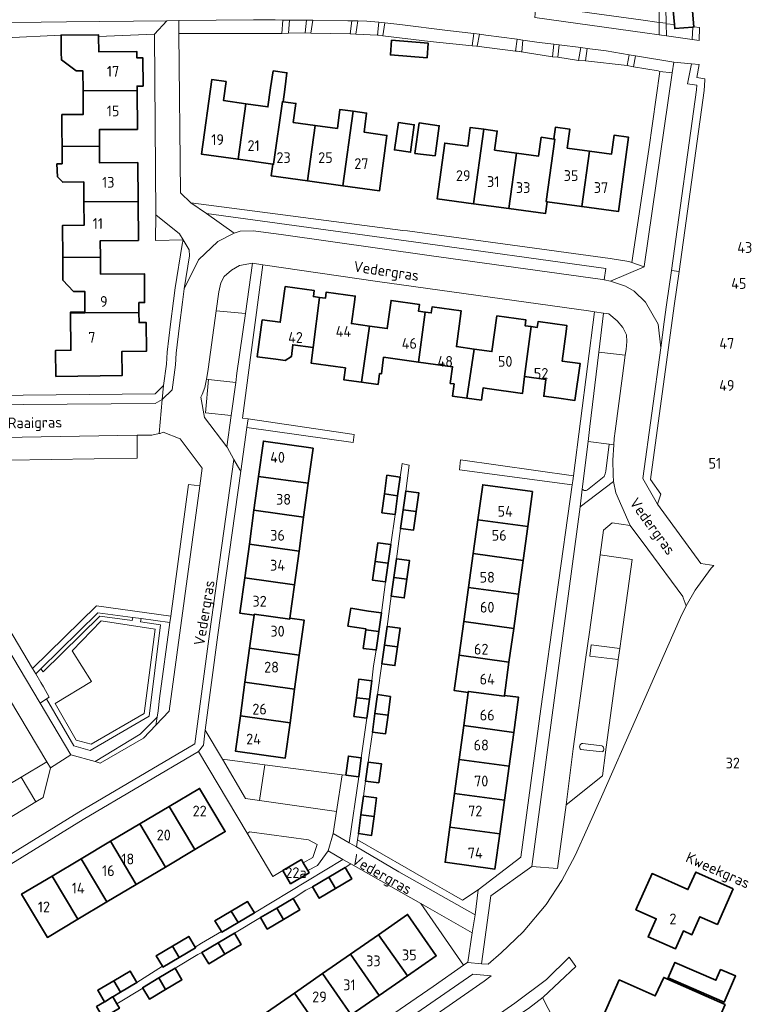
# Model space of a CAD drawing. Header units: metres. Extents: x 248349 to 248832, y 480496 to 481249.
# Tile 7 of 16: x 248709 to 248831, y 480640 to 480804. Entities that reach past the tile are written whole.
import ezdxf
from ezdxf.enums import TextEntityAlignment as Align

# ---------------------------------------------------------------- set-up
doc = ezdxf.new("R2010")
doc.units = ezdxf.units.M
for name, color, linetype, lineweight in [('B-XX-GR-GROENVOORZIENING-GV', 80, 'Continuous', 18), ('B-XX-IE-TERREINAFSCHEIDING_KUNSTMATIG_HEKWERK-G', 20, 'IE-TERREINAFSCHEIDING-KUNSTMATIG', 18), ('B-XX-OG-BEBOUWING-GV', 7, 'Continuous', 35), ('B-XX-OG-BEBOUWING-T18', 10, 'Continuous', 18), ('B-XX-OG-TERREIN_ERF-GV', 7, 'Continuous', 18), ('B-XX-OG-TOPOGRAFIE-T18', 10, 'Continuous', 18), ('B-XX-VH-ONVERHARD-GV', 252, 'Continuous', 18), ('B-XX-VH-VERHARDING_OPEN-GV', 252, 'Continuous', 18)]:
    doc.layers.add(name, color=color, linetype=linetype, lineweight=lineweight)
doc.styles.add('NLCS-ISO-M-T18', font='NLCS-ISO.ttf', dxfattribs={"height": 1.8})
doc.linetypes.add('IE-TERREINAFSCHEIDING-KUNSTMATIG', pattern='A,4,[82,NLCS.SHX,S=0.75,R=90,X=0,Y=0],4,-2', length=10)

msp = doc.modelspace()

# ---------------------------------------------------------------- linework, layer by layer
at = {"layer": 'B-XX-GR-GROENVOORZIENING-GV'}
for points in [[(248815.733, 480801.489), (248815.726, 480803.557), (248812.633, 480803.977), (248795.115, 480806.353), (248794.936, 480804.38), (248813.291, 480801.828)], [(248699.556, 480801.033), (248706.567, 480801), (248706.589, 480801), (248715.87, 480801.438), (248722.111, 480801.497), (248722.114, 480801.196), (248731.478, 480801.567), (248733.511, 480803.833), (248716.778, 480803.633), (248699.835, 480803.437)], [(248735.533, 480801.7), (248750.456, 480801.722), (248752.706, 480801.715), (248752.907, 480803.949), (248751.611, 480803.967), (248750.823, 480803.974), (248747.978, 480804), (248735.5, 480803.856)], [(248753.975, 480803.933), (248753.82, 480801.739), (248756.622, 480801.8), (248756.834, 480803.907), (248754.778, 480803.922)], [(248757.556, 480801.756), (248764.233, 480801.656), (248764.122, 480801.667), (248764.389, 480803.822), (248763.722, 480803.833), (248757.878, 480803.9)], [(248765.39, 480803.804), (248765.078, 480801.567), (248768.678, 480801.433), (248768.934, 480803.574), (248766.9, 480803.778)], [(248769.889, 480803.478), (248769.567, 480801.322), (248777.467, 480800.389), (248784.467, 480799.667), (248784.778, 480801.678), (248780.389, 480802.189), (248772.4, 480803.211)], [(248821.242, 480800.718), (248821.348, 480802.774), (248818.317, 480802.509), (248818.258, 480803.187), (248816.869, 480803.338), (248816.911, 480801.322)], [(248785.721, 480801.564), (248785.333, 480799.6), (248785.222, 480799.611), (248791.733, 480798.778), (248791.99, 480800.732), (248786.8, 480801.433)], [(248797.889, 480797.822), (248798.133, 480799.911), (248795.667, 480800.222), (248792.967, 480800.6), (248792.756, 480798.656), (248791.989, 480798.756)], [(248802.267, 480797.222), (248802.634, 480799.341), (248799.033, 480799.8), (248798.767, 480797.778)], [(248810.378, 480796.356), (248810.711, 480798.167), (248806.878, 480798.8), (248803.712, 480799.204), (248803.389, 480797.122)], [(248815.818, 480795.387), (248817.898, 480795.129), (248818.156, 480796.911), (248811.767, 480797.989), (248811.4, 480796.167), (248815.522, 480795.456)], [(248813.2, 480762.767), (248813.222, 480762.833), (248817.898, 480795.129), (248815.818, 480795.387), (248813.972, 480782.342), (248811.148, 480763.486)], [(248745.014, 480743.5), (248740.489, 480743.972), (248739.959, 480738.451), (248744.239, 480737.966)], [(248695.356, 480718.522), (248696.343, 480716.866), (248697.956, 480717.878), (248711.111, 480695.788), (248721.75, 480706.233), (248734.164, 480704.513), (248737.122, 480726.467), (248739.015, 480726.259), (248739.411, 480729.178), (248735.722, 480734.078), (248732.922, 480735.2), (248732.4, 480735), (248732.224, 480734.963), (248731.033, 480734.711), (248728.59, 480734.672), (248728.572, 480730.878), (248699.798, 480730.416), (248699.711, 480734.211), (248695.278, 480731.433), (248692.822, 480726.811), (248693.978, 480720.822)], [(248728.59, 480734.672), (248699.711, 480734.211), (248699.798, 480730.416), (248728.572, 480730.878)], [(248809.146, 480699.132), (248808.885, 480697.265), (248808.799, 480696.65), (248808.378, 480693.638), (248806.722, 480681.8), (248806.722, 480681.789), (248806.222, 480677.856), (248800.156, 480673.022), (248798.711, 480662.422), (248794.478, 480662.722), (248787.633, 480657.833), (248786.056, 480646.533), (248787.178, 480646.433), (248789.356, 480648.333), (248792.989, 480651.856), (248796.822, 480656.422), (248799.433, 480660.389), (248801.678, 480664.6), (248803.767, 480669.167), (248806.278, 480674.867), (248811.722, 480687.122), (248817.167, 480699.522), (248819.267, 480704.3), (248820.233, 480706.233), (248819.733, 480707.578), (248819.678, 480707.767), (248813.828, 480715.68), (248810.889, 480719.656), (248807.889, 480720.056), (248806.411, 480718.856), (248805.833, 480714.711), (248811.222, 480713.978), (248809.422, 480701.103)], [(248732.311, 480690.756), (248734.023, 480703.466), (248729.236, 480704.11), (248729.14, 480703.549), (248732.478, 480703.079), (248730.593, 480687.821), (248720.712, 480682.122), (248718.001, 480682.903), (248713.44, 480690.709), (248712.356, 480689.989), (248717.5, 480681.367), (248721.559, 480680.244), (248729.083, 480684.833), (248731.899, 480687.665), (248732.056, 480688.722)], [(248727.831, 480704.299), (248722.012, 480705.081), (248712.489, 480695.714), (248712.862, 480695.242), (248722.361, 480704.505), (248727.725, 480703.806)], [(248808.885, 480697.265), (248809.146, 480699.132), (248804.377, 480699.734), (248804.157, 480697.812)], [(248763.397, 480678.003), (248762.8, 480678.033), (248761.862, 480671.934), (248761.3, 480668.278), (248763.967, 480666.711), (248765.547, 480677.713)], [(248756.301, 480663.346), (248757.9, 480664.267), (248758.589, 480666.4), (248757.178, 480667.2), (248747.333, 480668.511), (248747.033, 480668.333), (248746.956, 480668.289), (248751.191, 480661.087), (248752.865, 480662.072), (248755.975, 480663.902)], [(248765.338, 480667.171), (248765.156, 480666.011), (248772.233, 480661.867), (248785.011, 480654.7), (248785.5, 480658.878), (248782.877, 480657.13), (248782.87, 480657.134), (248781.016, 480658.195), (248776.371, 480660.855), (248773.464, 480662.519)], [(248783.04, 480646.289), (248783.767, 480646.8), (248784.5, 480651.667), (248775.897, 480656.557)]]:
    msp.add_lwpolyline(points, close=True, dxfattribs=at)
for points in [[(248803.767, 480725.571), (248806.542, 480727.814), (248806.713, 480728.249), (248806.809, 480728.709), (248807.346, 480733.173), (248803.833, 480733.628), (248802.874, 480725.716)], [(248806.145, 480682.9), (248802.974, 480683.282)], [(248802.632, 480682.248), (248806.203, 480681.847)]]:
    msp.add_lwpolyline(points, dxfattribs=at)
for points in [[(248802.874, 480725.716, 0.4341154), (248803.767, 480725.571)], [(248802.974, 480683.282, 0.6614407), (248802.632, 480682.248)], [(248806.203, 480681.847, 0.5415034), (248806.145, 480682.9)]]:
    msp.add_lwpolyline(points, format="xyb", dxfattribs=at)
at = {"layer": 'B-XX-IE-TERREINAFSCHEIDING_KUNSTMATIG_HEKWERK-G'}
for points in [[(248769.567, 480801.322), (248777.467, 480800.389)], [(248777.467, 480800.389), (248784.467, 480799.667)], [(248811.148, 480763.486), (248813.972, 480782.342), (248815.818, 480795.387)], [(248815.818, 480795.387), (248815.522, 480795.456)]]:
    msp.add_lwpolyline(points, dxfattribs=at)
at = {"layer": 'B-XX-OG-BEBOUWING-GV'}
for points in [[(248821.498, 480802.787), (248820.968, 480808.838), (248817.788, 480808.559), (248818.258, 480803.187), (248818.317, 480802.509), (248821.348, 480802.774)], [(248719.54, 480792.157), (248728.571, 480792.206), (248728.564, 480792.917), (248729.564, 480792.927), (248729.521, 480797.626), (248728.521, 480797.617), (248728.511, 480798.677), (248722.141, 480798.657), (248722.114, 480801.196), (248722.111, 480801.497), (248715.87, 480801.438), (248715.9, 480798.537), (248715.913, 480797.29), (248718.38, 480795.467), (248719.522, 480795.449)], [(248776.97, 480797.628), (248777.172, 480800.072), (248771.052, 480800.576), (248770.85, 480798.132)], [(248753.203, 480792.334), (248753.569, 480795.162), (248751.279, 480795.468), (248750.833, 480792.655), (248750.393, 480789.464), (248746.682, 480789.995), (248745.412, 480780.712), (248751.202, 480779.912), (248751.342, 480779.893), (248752.813, 480790.344), (248752.953, 480790.324)], [(248746.682, 480789.995), (248742.982, 480790.505), (248743.422, 480793.685), (248741.022, 480794.005), (248739.311, 480781.554), (248745.412, 480780.712)], [(248728.571, 480792.206), (248719.54, 480792.157), (248719.57, 480788.192), (248715.993, 480788.168), (248715.999, 480785.746), (248716.019, 480782.876), (248722.27, 480782.886), (248722.26, 480785.666), (248728.62, 480785.715)], [(248758.303, 480786.364), (248754.633, 480786.874), (248755.063, 480790.044), (248752.953, 480790.324), (248752.813, 480790.344), (248751.342, 480779.893), (248751.202, 480779.912), (248750.942, 480777.953), (248757.022, 480777.111)], [(248762.923, 480776.292), (248764.644, 480788.733), (248762.414, 480789.034), (248761.983, 480785.863), (248758.303, 480786.364), (248757.022, 480777.111)], [(248762.923, 480776.292), (248769.003, 480775.452), (248770.264, 480784.713), (248766.454, 480785.253), (248766.874, 480788.423), (248764.644, 480788.733)], [(248772.2, 480786.833), (248771.522, 480782.289), (248774.222, 480781.889), (248774.822, 480786.478)], [(248775.622, 480786.822), (248774.922, 480781.7), (248778.3, 480781.3), (248778.989, 480786.322)], [(248786.426, 480785.732), (248784.185, 480786.032), (248783.755, 480782.892), (248779.925, 480783.412), (248778.654, 480774.121), (248784.735, 480773.29)], [(248791.896, 480781.751), (248788.236, 480782.261), (248788.676, 480785.422), (248786.426, 480785.732), (248784.735, 480773.29), (248790.626, 480772.484)], [(248802.795, 480772.836), (248804.057, 480782.09), (248800.357, 480782.591), (248800.787, 480785.761), (248798.407, 480786.091), (248798.127, 480784.111), (248798.126, 480784.101), (248798.267, 480784.081), (248796.866, 480773.65), (248796.996, 480773.63)], [(248804.057, 480782.09), (248802.795, 480772.836), (248808.897, 480771.999), (248810.578, 480784.41), (248808.198, 480784.76), (248807.767, 480781.58)], [(248719.689, 480773.625), (248728.71, 480773.674), (248728.66, 480780.155), (248722.299, 480780.105), (248722.27, 480782.886), (248716.019, 480782.876), (248716.039, 480779.986), (248715.178, 480779.955), (248715.272, 480777.805), (248716.154, 480776.886), (248719.663, 480776.931)], [(248796.866, 480773.65), (248798.267, 480784.081), (248798.126, 480784.101), (248796.016, 480784.401), (248795.576, 480781.241), (248791.896, 480781.751), (248790.626, 480772.484), (248796.726, 480771.65), (248796.996, 480773.63)], [(248716.158, 480764.324), (248722.418, 480764.374), (248722.399, 480767.134), (248728.769, 480767.184), (248728.71, 480773.674), (248719.689, 480773.625), (248719.718, 480769.724), (248716.118, 480769.695)], [(248722.418, 480764.374), (248716.158, 480764.324), (248716.178, 480761.444), (248716.184, 480760.54), (248717.952, 480758.684), (248719.81, 480758.684), (248719.837, 480755.243), (248717.445, 480755.217), (248717.447, 480755.057), (248719.838, 480755.093), (248728.858, 480755.133), (248728.845, 480756.813), (248729.799, 480756.82), (248729.763, 480761.63), (248722.448, 480761.574)], [(248751.7, 480747.36), (248753.277, 480747.178), (248754.318, 480747.822), (248754.537, 480749.785), (248757.931, 480749.32), (248758.981, 480757.671), (248757.994, 480757.807), (248758.132, 480758.81), (248753.277, 480759.476), (248752.46, 480753.521), (248749.44, 480753.931), (248748.59, 480747.791)], [(248758.981, 480757.671), (248757.931, 480749.32), (248757.605, 480746.712), (248761.674, 480746.136), (248763.324, 480745.917), (248763.06, 480743.933), (248766.029, 480743.539), (248767.338, 480752.892), (248764.344, 480753.305), (248764.842, 480756.87), (248764.977, 480757.9), (248760.133, 480758.567), (248759.99, 480757.533)], [(248769.03, 480744.961), (248769.332, 480744.919), (248769.712, 480747.689), (248775.552, 480746.889), (248776.663, 480755.24), (248775.524, 480755.397), (248775.679, 480756.517), (248770.956, 480757.169), (248770.313, 480752.483), (248767.338, 480752.892), (248766.029, 480743.539), (248768.793, 480743.172)], [(248728.858, 480755.133), (248719.838, 480755.093), (248717.447, 480755.057), (248717.514, 480748.857), (248714.945, 480748.829), (248714.992, 480744.51), (248726.041, 480744.63), (248725.997, 480748.65), (248730.107, 480748.695), (248730.054, 480753.505), (248728.873, 480753.492)], [(248776.663, 480755.24), (248775.552, 480746.889), (248781.213, 480746.098), (248780.822, 480743.328), (248781.463, 480743.238), (248781.182, 480741.218), (248783.613, 480740.888), (248784.813, 480749.058), (248781.853, 480749.469), (248782.669, 480755.435), (248777.808, 480756.105), (248777.669, 480755.102)], [(248783.613, 480740.888), (248786.033, 480740.558), (248786.303, 480742.588), (248786.973, 480742.498), (248792.893, 480741.628), (248793.234, 480744.487), (248794.334, 480752.808), (248793.32, 480752.948), (248793.456, 480753.926), (248788.61, 480754.592), (248787.793, 480748.648), (248784.813, 480749.058)], [(248794.334, 480752.808), (248793.234, 480744.487), (248796.813, 480743.996), (248796.44, 480741.186), (248798.544, 480740.907), (248801.634, 480740.497), (248802.535, 480746.627), (248799.514, 480747.047), (248800.163, 480752.018), (248800.296, 480752.985), (248795.484, 480753.647), (248795.348, 480752.67)], [(248748.844, 480727.83), (248757.139, 480726.668), (248757.93, 480732.519), (248749.649, 480733.709)], [(248748.068, 480722.188), (248756.359, 480721.008), (248757.139, 480726.668), (248748.844, 480727.83)], [(248769.846, 480724.898), (248772.04, 480724.597), (248772.471, 480727.717), (248770.271, 480728.017)], [(248775.131, 480721.977), (248775.561, 480725.097), (248773.401, 480725.377), (248772.97, 480722.257)], [(248785.446, 480720.564), (248793.782, 480719.485), (248794.563, 480725.276), (248786.262, 480726.416)], [(248772.04, 480724.597), (248769.846, 480724.898), (248769.42, 480721.767), (248771.61, 480721.487)], [(248756.359, 480721.008), (248748.068, 480722.188), (248747.293, 480716.507), (248755.588, 480715.357)], [(248775.131, 480721.977), (248772.97, 480722.257), (248772.54, 480719.146), (248774.71, 480718.856)], [(248792.992, 480713.775), (248793.782, 480719.485), (248785.446, 480720.564), (248784.661, 480714.934)], [(248754.818, 480709.707), (248755.588, 480715.357), (248747.293, 480716.507), (248746.522, 480710.876)], [(248770.48, 480713.326), (248770.91, 480716.446), (248768.72, 480716.716), (248768.295, 480713.605)], [(248771.404, 480710.967), (248773.58, 480710.666), (248774.01, 480713.796), (248771.84, 480714.096)], [(248792.211, 480708.174), (248792.992, 480713.775), (248784.661, 480714.934), (248783.87, 480709.264)], [(248770.48, 480713.326), (248768.295, 480713.605), (248767.869, 480710.486), (248770.049, 480710.206)], [(248754.037, 480704.016), (248754.058, 480704.166), (248754.818, 480709.707), (248746.522, 480710.876), (248745.717, 480704.997), (248748.087, 480704.668), (248748.107, 480704.817)], [(248773.58, 480710.666), (248771.404, 480710.967), (248770.969, 480707.845), (248773.149, 480707.555)], [(248783.084, 480703.623), (248791.421, 480702.474), (248792.211, 480708.174), (248783.87, 480709.264)], [(248769.339, 480705.085), (248767.159, 480705.366), (248764.214, 480705.82), (248763.759, 480702.841), (248766.747, 480702.385), (248766.728, 480702.245), (248768.909, 480701.975)], [(248748.087, 480704.668), (248747.333, 480699.157), (248755.637, 480697.986), (248756.438, 480703.846), (248754.058, 480704.166), (248754.037, 480704.016), (248748.107, 480704.817)], [(248769.843, 480699.674), (248772.019, 480699.385), (248772.449, 480702.505), (248770.279, 480702.795)], [(248791.421, 480702.474), (248783.084, 480703.623), (248782.296, 480697.973), (248790.64, 480696.833)], [(248768.909, 480701.975), (248766.728, 480702.245), (248766.298, 480699.125), (248768.332, 480698.873), (248768.479, 480698.855)], [(248754.857, 480692.345), (248755.637, 480697.986), (248747.333, 480699.157), (248746.556, 480693.486)], [(248772.019, 480699.385), (248769.843, 480699.674), (248769.408, 480696.565), (248771.589, 480696.264)], [(248790.64, 480696.833), (248782.296, 480697.973), (248781.479, 480692.113), (248783.838, 480691.783), (248783.86, 480691.943), (248789.86, 480691.143), (248789.881, 480691.294)], [(248745.791, 480687.874), (248754.086, 480686.685), (248754.857, 480692.345), (248746.556, 480693.486)], [(248765.172, 480690.903), (248767.338, 480690.634), (248767.768, 480693.744), (248765.598, 480694.015)], [(248767.338, 480690.634), (248765.172, 480690.903), (248764.747, 480687.794), (248766.908, 480687.514)], [(248770.878, 480691.114), (248768.698, 480691.414), (248768.268, 480688.294), (248770.448, 480687.994), (248770.457, 480688.06)], [(248791.44, 480685.072), (248792.23, 480690.973), (248789.89, 480691.293), (248789.881, 480691.294), (248789.86, 480691.143), (248783.86, 480691.943), (248783.838, 480691.783), (248783.086, 480686.263)], [(248754.086, 480686.685), (248745.791, 480687.874), (248744.985, 480681.975), (248753.286, 480680.844)], [(248770.448, 480687.994), (248768.268, 480688.294), (248767.838, 480685.174), (248770.018, 480684.873)], [(248782.317, 480680.622), (248790.659, 480679.462), (248791.44, 480685.072), (248783.086, 480686.263)], [(248763.397, 480678.003), (248765.547, 480677.713), (248765.987, 480680.883), (248763.837, 480681.173)], [(248766.697, 480676.983), (248768.897, 480676.713), (248769.337, 480679.873), (248767.137, 480680.163)], [(248790.659, 480679.462), (248782.317, 480680.622), (248781.542, 480674.941), (248789.879, 480673.811)], [(248733.896, 480672.751), (248738.214, 480665.574), (248743.274, 480668.574), (248738.984, 480675.775)], [(248765.93, 480671.35), (248768.117, 480671.062), (248768.547, 480674.193), (248766.357, 480674.473)], [(248789.098, 480668.171), (248789.879, 480673.811), (248781.542, 480674.941), (248780.775, 480669.311)], [(248733.303, 480662.654), (248738.214, 480665.574), (248733.896, 480672.751), (248729.016, 480669.85)], [(248768.117, 480671.062), (248765.93, 480671.35), (248765.506, 480668.242), (248767.686, 480667.942)], [(248724.131, 480666.947), (248728.412, 480659.744), (248733.303, 480662.654), (248729.016, 480669.85)], [(248780.775, 480669.311), (248779.977, 480663.461), (248788.288, 480662.32), (248789.098, 480668.171)], [(248723.512, 480656.834), (248728.412, 480659.744), (248724.131, 480666.947), (248719.212, 480664.025)], [(248714.351, 480661.135), (248718.641, 480653.934), (248723.512, 480656.834), (248719.212, 480664.025)], [(248757.034, 480662.095), (248756.301, 480663.346), (248755.975, 480663.902), (248752.865, 480662.072), (248754.165, 480659.872), (248757.265, 480661.702)], [(248760.545, 480660.962), (248761.675, 480659.062), (248764.386, 480660.672), (248763.266, 480662.572)], [(248828.072, 480659.037), (248821.831, 480661.818), (248820.511, 480658.888), (248814.53, 480661.568), (248811.83, 480655.538), (248815.21, 480654.028), (248813.87, 480651.007), (248818.43, 480648.997), (248819.76, 480652.007), (248821.17, 480651.357), (248822.511, 480654.377), (248825.441, 480653.087)], [(248718.641, 480653.934), (248714.351, 480661.135), (248709.27, 480658.115), (248713.57, 480650.924)], [(248757.835, 480659.352), (248758.965, 480657.452), (248761.675, 480659.062), (248760.545, 480660.962)], [(248748.154, 480655.032), (248746.974, 480656.902), (248744.249, 480655.29), (248745.403, 480653.402)], [(248751.874, 480655.822), (248753.004, 480653.922), (248755.715, 480655.532), (248754.595, 480657.432)], [(248744.249, 480655.29), (248741.533, 480653.682), (248742.634, 480651.898), (248742.693, 480651.802), (248745.403, 480653.402)], [(248753.004, 480653.922), (248751.874, 480655.822), (248749.164, 480654.212), (248750.294, 480652.312)], [(248773.686, 480644.509), (248778.506, 480647.859), (248773.716, 480654.74), (248768.865, 480651.372)], [(248742.092, 480650.024), (248743.203, 480648.112), (248743.366, 480648.208), (248745.923, 480649.722), (248744.803, 480651.632)], [(248734.452, 480649.482), (248735.602, 480647.582), (248738.323, 480649.202), (248738.261, 480649.303), (248737.173, 480651.092)], [(248743.203, 480648.112), (248742.092, 480650.024), (248739.373, 480648.412), (248740.503, 480646.512)], [(248768.865, 480651.372), (248764.195, 480648.129), (248768.955, 480641.219), (248773.686, 480644.509)], [(248735.602, 480647.582), (248734.452, 480649.482), (248731.742, 480647.872), (248732.799, 480646.094), (248732.872, 480645.972)], [(248768.955, 480641.219), (248764.195, 480648.129), (248759.514, 480644.88), (248764.294, 480637.979)], [(248825.972, 480645.572), (248825.185, 480643.766), (248818.326, 480646.755), (248817.197, 480644.165), (248826.539, 480640.094), (248828.455, 480644.49)], [(248725.811, 480641.772), (248728.531, 480643.392), (248727.391, 480645.302), (248724.68, 480643.694)], [(248732.188, 480644.148), (248733.322, 480642.252), (248736.042, 480643.862), (248734.902, 480645.762)], [(248764.294, 480637.979), (248759.514, 480644.88), (248754.812, 480641.614), (248759.594, 480634.709)], [(248724.68, 480643.694), (248721.981, 480642.092), (248723.123, 480640.194), (248723.151, 480640.152), (248724.451, 480641.032), (248724.481, 480640.982), (248725.811, 480641.772)], [(248733.322, 480642.252), (248732.188, 480644.148), (248729.471, 480642.532), (248729.504, 480642.477), (248730.611, 480640.642)], [(248825.03, 480635.935), (248826.724, 480639.713), (248823.54, 480641.116), (248816.46, 480644.257), (248815.049, 480641.156), (248809.039, 480643.817), (248806.378, 480637.797), (248809.758, 480636.296), (248808.421, 480633.269), (248812.968, 480631.246), (248814.319, 480634.276), (248815.699, 480633.676), (248817.019, 480636.676), (248820.839, 480634.986), (248821.871, 480637.327)], [(248750.16, 480638.384), (248754.913, 480631.459), (248759.594, 480634.709), (248754.812, 480641.614)], [(248721.76, 480639.382), (248722.88, 480637.492), (248725.601, 480639.092), (248725.165, 480639.828), (248724.481, 480640.982), (248724.451, 480641.032), (248723.151, 480640.152), (248723.123, 480640.194)]]:
    msp.add_lwpolyline(points, close=True, dxfattribs=at)
at = {"layer": 'B-XX-OG-TERREIN_ERF-GV'}
for points in [[(248795.115, 480806.353), (248812.633, 480803.977), (248815.726, 480803.557), (248815.622, 480835.333)], [(248698.611, 480741.3), (248709.511, 480741.389), (248731.556, 480741.578), (248732.978, 480742.956), (248733.489, 480746.567), (248733.589, 480748.522), (248734.122, 480753.2), (248734.656, 480757.1), (248734.911, 480759.3), (248736.099, 480766.496), (248736.234, 480767.309), (248731.636, 480767.187), (248731.689, 480771.467), (248731.478, 480801.567), (248722.114, 480801.196), (248722.141, 480798.657), (248728.511, 480798.677), (248728.521, 480797.617), (248729.521, 480797.626), (248729.564, 480792.927), (248728.564, 480792.917), (248728.571, 480792.206), (248728.62, 480785.715), (248722.26, 480785.666), (248722.27, 480782.886), (248722.299, 480780.105), (248728.66, 480780.155), (248728.71, 480773.674), (248728.769, 480767.184), (248722.399, 480767.134), (248722.418, 480764.374), (248722.448, 480761.574), (248729.763, 480761.63), (248729.799, 480756.82), (248728.845, 480756.813), (248728.858, 480755.133), (248728.873, 480753.492), (248730.054, 480753.505), (248730.107, 480748.695), (248725.997, 480748.65), (248726.041, 480744.63), (248714.992, 480744.51), (248714.945, 480748.829), (248717.514, 480748.857), (248717.447, 480755.057), (248717.445, 480755.217), (248719.837, 480755.243), (248719.81, 480758.684), (248717.952, 480758.684), (248716.184, 480760.54), (248716.178, 480761.444), (248716.158, 480764.324), (248716.118, 480769.695), (248719.718, 480769.724), (248719.689, 480773.625), (248719.663, 480776.931), (248716.154, 480776.886), (248715.272, 480777.805), (248715.178, 480779.955), (248716.039, 480779.986), (248716.019, 480782.876), (248715.999, 480785.746), (248715.993, 480788.168), (248719.57, 480788.192), (248719.54, 480792.157), (248719.522, 480795.449), (248718.38, 480795.467), (248715.913, 480797.29), (248715.9, 480798.537), (248715.87, 480801.438), (248706.589, 480801)], [(248697.991, 480671.054), (248709.192, 480677.651), (248713.5, 480680.189), (248702.533, 480698.522)], [(248721.76, 480639.382), (248723.123, 480640.194), (248721.981, 480642.092), (248724.68, 480643.694), (248727.391, 480645.302), (248728.531, 480643.392), (248732.799, 480646.094), (248731.742, 480647.872), (248734.452, 480649.482), (248737.173, 480651.092), (248738.261, 480649.303), (248739.333, 480649.933), (248742.634, 480651.898), (248741.533, 480653.682), (248744.249, 480655.29), (248746.974, 480656.902), (248748.154, 480655.032), (248762.909, 480663.939), (248760.456, 480665.333), (248758.689, 480662.911), (248757.034, 480662.095), (248757.265, 480661.702), (248754.165, 480659.872), (248752.865, 480662.072), (248751.191, 480661.087), (248746.956, 480668.289), (248738.8, 480681.956), (248719.578, 480670.6), (248705.522, 480661.989)], [(248762.322, 480631.978), (248777.978, 480642.733), (248783.04, 480646.289), (248775.897, 480656.557), (248764.225, 480663.191), (248763.266, 480662.572), (248764.386, 480660.672), (248761.675, 480659.062), (248758.965, 480657.452), (248757.835, 480659.352), (248756.7, 480658.778), (248754.595, 480657.432), (248755.715, 480655.532), (248753.004, 480653.922), (248750.294, 480652.312), (248749.164, 480654.212), (248744.803, 480651.632), (248745.923, 480649.722), (248743.366, 480648.208), (248743.203, 480648.112), (248740.503, 480646.512), (248739.373, 480648.412), (248738.7, 480648.067), (248734.902, 480645.762), (248736.042, 480643.862), (248733.322, 480642.252), (248730.611, 480640.642), (248729.504, 480642.477), (248725.165, 480639.828), (248725.601, 480639.092)]]:
    msp.add_lwpolyline(points, dxfattribs=at)
for points in [[(248764.233, 480801.656), (248757.556, 480801.756), (248756.678, 480801.8), (248756.622, 480801.8), (248753.82, 480801.739), (248752.706, 480801.715), (248750.456, 480801.722), (248735.533, 480801.7), (248735.789, 480775.1), (248737.533, 480773.456), (248772.911, 480768.867), (248773.711, 480768.767), (248807.511, 480764.156), (248810.633, 480763.667), (248811.148, 480763.486), (248813.972, 480782.342), (248815.818, 480795.387), (248815.522, 480795.456), (248811.4, 480796.167), (248810.378, 480796.356), (248803.389, 480797.122), (248802.267, 480797.222), (248798.767, 480797.778), (248797.889, 480797.822), (248791.989, 480798.756), (248791.733, 480798.778), (248785.222, 480799.611), (248784.467, 480799.667), (248777.467, 480800.389), (248769.567, 480801.322), (248768.867, 480801.411), (248768.678, 480801.433), (248765.078, 480801.567)], [(248776.97, 480797.628), (248770.85, 480798.132), (248771.052, 480800.576), (248777.172, 480800.072)], [(248750.833, 480792.655), (248751.279, 480795.468), (248753.569, 480795.162), (248753.203, 480792.334), (248752.953, 480790.324), (248755.063, 480790.044), (248754.633, 480786.874), (248758.303, 480786.364), (248761.983, 480785.863), (248762.414, 480789.034), (248764.644, 480788.733), (248766.874, 480788.423), (248766.454, 480785.253), (248770.264, 480784.713), (248769.003, 480775.452), (248762.923, 480776.292), (248757.022, 480777.111), (248750.942, 480777.953), (248751.202, 480779.912), (248745.412, 480780.712), (248739.311, 480781.554), (248741.022, 480794.005), (248743.422, 480793.685), (248742.982, 480790.505), (248746.682, 480789.995), (248750.393, 480789.464)], [(248772.2, 480786.833), (248774.822, 480786.478), (248774.222, 480781.889), (248771.522, 480782.289)], [(248775.622, 480786.822), (248778.989, 480786.322), (248778.3, 480781.3), (248774.922, 480781.7)], [(248804.057, 480782.09), (248807.767, 480781.58), (248808.198, 480784.76), (248810.578, 480784.41), (248808.897, 480771.999), (248802.795, 480772.836), (248796.996, 480773.63), (248796.726, 480771.65), (248790.626, 480772.484), (248784.735, 480773.29), (248778.654, 480774.121), (248779.925, 480783.412), (248783.755, 480782.892), (248784.185, 480786.032), (248786.426, 480785.732), (248788.676, 480785.422), (248788.236, 480782.261), (248791.896, 480781.751), (248795.576, 480781.241), (248796.016, 480784.401), (248798.126, 480784.101), (248798.127, 480784.111), (248798.407, 480786.091), (248800.787, 480785.761), (248800.357, 480782.591)], [(248767.159, 480705.366), (248769.339, 480705.085), (248770.049, 480710.206), (248767.869, 480710.486), (248768.295, 480713.605), (248768.72, 480716.716), (248770.91, 480716.446), (248771.61, 480721.487), (248769.42, 480721.767), (248769.846, 480724.898), (248770.271, 480728.017), (248772.471, 480727.717), (248772.8, 480729.978), (248773.211, 480729.878), (248774, 480729.7), (248774, 480729.689), (248773.401, 480725.377), (248775.561, 480725.097), (248775.131, 480721.977), (248774.71, 480718.856), (248772.54, 480719.146), (248771.84, 480714.096), (248774.01, 480713.796), (248773.58, 480710.666), (248773.149, 480707.555), (248770.969, 480707.845), (248770.279, 480702.795), (248772.449, 480702.505), (248772.019, 480699.385), (248771.589, 480696.264), (248769.408, 480696.565), (248768.698, 480691.414), (248770.878, 480691.114), (248770.457, 480688.06), (248770.448, 480687.994), (248770.018, 480684.873), (248767.838, 480685.174), (248767.137, 480680.163), (248769.337, 480679.873), (248768.897, 480676.713), (248766.697, 480676.983), (248766.357, 480674.473), (248768.547, 480674.193), (248768.117, 480671.062), (248767.686, 480667.942), (248765.506, 480668.242), (248765.338, 480667.171), (248773.464, 480662.519), (248776.371, 480660.855), (248781.016, 480658.195), (248782.87, 480657.134), (248782.877, 480657.13), (248785.5, 480658.878), (248792.611, 480664.322), (248795.933, 480689.022), (248801.181, 480726.4), (248782.367, 480728.889), (248782.522, 480730.567), (248801.389, 480727.933), (248804.933, 480755.289), (248803.922, 480755.433), (248768.667, 480760.322), (248749.568, 480763.139), (248747.578, 480748.478), (248746.156, 480737.556), (248747.089, 480737.411), (248764.789, 480734.833), (248764.611, 480733.5), (248746.887, 480735.967), (248745.872, 480728.695), (248742.056, 480701.378), (248739.922, 480685.478), (248742.822, 480680.633), (248749.905, 480679.711), (248762.8, 480678.033), (248763.397, 480678.003), (248763.837, 480681.173), (248765.987, 480680.883), (248766.908, 480687.514), (248764.747, 480687.794), (248765.172, 480690.903), (248765.598, 480694.015), (248767.768, 480693.744), (248768.033, 480696.222), (248768.479, 480698.855), (248768.332, 480698.873), (248766.298, 480699.125), (248766.728, 480702.245), (248766.747, 480702.385), (248763.759, 480702.841), (248764.214, 480705.82)], [(248794.334, 480752.808), (248795.348, 480752.67), (248795.484, 480753.647), (248800.296, 480752.985), (248800.163, 480752.018), (248799.514, 480747.047), (248802.535, 480746.627), (248801.634, 480740.497), (248798.544, 480740.907), (248796.44, 480741.186), (248796.813, 480743.996), (248793.234, 480744.487), (248792.893, 480741.628), (248786.973, 480742.498), (248786.303, 480742.588), (248786.033, 480740.558), (248783.613, 480740.888), (248781.182, 480741.218), (248781.463, 480743.238), (248780.822, 480743.328), (248781.213, 480746.098), (248775.552, 480746.889), (248769.712, 480747.689), (248769.332, 480744.919), (248769.03, 480744.961), (248768.793, 480743.172), (248766.029, 480743.539), (248763.06, 480743.933), (248763.324, 480745.917), (248761.674, 480746.136), (248757.605, 480746.712), (248757.931, 480749.32), (248754.537, 480749.785), (248754.318, 480747.822), (248753.277, 480747.178), (248751.7, 480747.36), (248748.59, 480747.791), (248749.44, 480753.931), (248752.46, 480753.521), (248753.277, 480759.476), (248758.132, 480758.81), (248757.994, 480757.807), (248758.981, 480757.671), (248759.99, 480757.533), (248760.133, 480758.567), (248764.977, 480757.9), (248764.842, 480756.87), (248764.344, 480753.305), (248767.338, 480752.892), (248770.313, 480752.483), (248770.956, 480757.169), (248775.679, 480756.517), (248775.524, 480755.397), (248776.663, 480755.24), (248777.669, 480755.102), (248777.808, 480756.105), (248782.669, 480755.435), (248781.853, 480749.469), (248784.813, 480749.058), (248787.793, 480748.648), (248788.61, 480754.592), (248793.456, 480753.926), (248793.32, 480752.948)], [(248747.293, 480716.507), (248748.068, 480722.188), (248748.844, 480727.83), (248749.649, 480733.709), (248757.93, 480732.519), (248757.139, 480726.668), (248756.359, 480721.008), (248755.588, 480715.357), (248754.818, 480709.707), (248754.058, 480704.166), (248756.438, 480703.846), (248755.637, 480697.986), (248754.857, 480692.345), (248754.086, 480686.685), (248753.286, 480680.844), (248744.985, 480681.975), (248745.791, 480687.874), (248746.556, 480693.486), (248747.333, 480699.157), (248748.087, 480704.668), (248745.717, 480704.997), (248746.522, 480710.876)], [(248781.542, 480674.941), (248782.317, 480680.622), (248783.086, 480686.263), (248783.838, 480691.783), (248781.479, 480692.113), (248782.296, 480697.973), (248783.084, 480703.623), (248783.87, 480709.264), (248784.661, 480714.934), (248785.446, 480720.564), (248786.262, 480726.416), (248794.563, 480725.276), (248793.782, 480719.485), (248792.992, 480713.775), (248792.211, 480708.174), (248791.421, 480702.474), (248790.64, 480696.833), (248789.881, 480691.294), (248789.89, 480691.293), (248792.23, 480690.973), (248791.44, 480685.072), (248790.659, 480679.462), (248789.879, 480673.811), (248789.098, 480668.171), (248788.288, 480662.32), (248779.977, 480663.461), (248780.775, 480669.311)], [(248728.412, 480659.744), (248723.512, 480656.834), (248718.641, 480653.934), (248713.57, 480650.924), (248709.27, 480658.115), (248714.351, 480661.135), (248719.212, 480664.025), (248724.131, 480666.947), (248729.016, 480669.85), (248733.896, 480672.751), (248738.984, 480675.775), (248743.274, 480668.574), (248738.214, 480665.574), (248733.303, 480662.654)], [(248748.702, 480630.04), (248744.092, 480626.84), (248739.421, 480623.6), (248734.73, 480620.34), (248729.88, 480616.97), (248725.1, 480623.871), (248729.94, 480627.231), (248734.639, 480630.494), (248739.342, 480633.76), (248744.182, 480637.121), (248745.532, 480635.17), (248750.16, 480638.384), (248754.812, 480641.614), (248759.514, 480644.88), (248764.195, 480648.129), (248768.865, 480651.372), (248773.716, 480654.74), (248778.506, 480647.859), (248773.686, 480644.509), (248768.955, 480641.219), (248764.294, 480637.979), (248759.594, 480634.709), (248754.913, 480631.459), (248750.062, 480628.079)], [(248825.972, 480645.572), (248828.455, 480644.49), (248826.539, 480640.094), (248817.197, 480644.165), (248818.326, 480646.755), (248825.185, 480643.766)]]:
    msp.add_lwpolyline(points, close=True, dxfattribs=at)
at = {"layer": 'B-XX-VH-ONVERHARD-GV'}
for points in [[(248712.922, 480692.7), (248713.887, 480691.006), (248713.44, 480690.709), (248718.001, 480682.903), (248720.712, 480682.122), (248730.593, 480687.821), (248732.478, 480703.079), (248729.14, 480703.549), (248729.236, 480704.11), (248727.831, 480704.299), (248727.725, 480703.806), (248722.361, 480704.505), (248712.862, 480695.242), (248712.489, 480695.714), (248711.648, 480694.886), (248712.5, 480693.456)], [(248717.701, 480698.705), (248720.931, 480693.608), (248714.851, 480689.957), (248718.356, 480683.797), (248720.89, 480683.161), (248729.75, 480688.258), (248731.561, 480702.334), (248722.538, 480703.744)], [(248717.701, 480698.705), (248722.538, 480703.744), (248731.561, 480702.334), (248729.75, 480688.258), (248720.89, 480683.161), (248718.356, 480683.797), (248714.851, 480689.957), (248720.931, 480693.608)]]:
    msp.add_lwpolyline(points, close=True, dxfattribs=at)
at = {"layer": 'B-XX-VH-VERHARDING_OPEN-GV'}
for points in [[(248815.726, 480803.557), (248816.31, 480803.491), (248816.867, 480803.42), (248816.656, 480813.478), (248816.711, 480814.422), (248816.578, 480818.978), (248816.622, 480819.878), (248816.467, 480831.922), (248817.2, 480832.711), (248817.27, 480835.236), (248815.622, 480835.333)], [(248744.733, 480768.422), (248740.122, 480771.689), (248737.533, 480773.456), (248735.789, 480775.1), (248735.533, 480801.7), (248735.5, 480803.856), (248733.511, 480803.833), (248731.478, 480801.567), (248731.689, 480771.467), (248735.622, 480768.278), (248736.234, 480767.309), (248737.253, 480765.601), (248737.304, 480764.586), (248736.397, 480759.091), (248738.824, 480763.97), (248742.054, 480767)], [(248753.82, 480801.739), (248753.975, 480803.933), (248752.907, 480803.949), (248752.706, 480801.715)], [(248757.556, 480801.756), (248757.878, 480803.9), (248756.834, 480803.907), (248756.622, 480801.8), (248756.678, 480801.8)], [(248765.078, 480801.567), (248765.39, 480803.804), (248764.389, 480803.822), (248764.122, 480801.667), (248764.233, 480801.656)], [(248769.567, 480801.322), (248769.889, 480803.478), (248768.934, 480803.574), (248768.678, 480801.433), (248768.867, 480801.411)], [(248816.869, 480803.338), (248816.867, 480803.42), (248816.31, 480803.491), (248815.726, 480803.557), (248815.733, 480801.489), (248816.911, 480801.322)], [(248821.498, 480802.787), (248821.348, 480802.774), (248821.242, 480800.718), (248822.372, 480800.561), (248822.463, 480802.712)], [(248785.222, 480799.611), (248785.333, 480799.6), (248785.721, 480801.564), (248784.778, 480801.678), (248784.467, 480799.667)], [(248791.99, 480800.732), (248791.733, 480798.778), (248791.989, 480798.756), (248792.756, 480798.656), (248792.967, 480800.6)], [(248798.133, 480799.911), (248797.889, 480797.822), (248798.767, 480797.778), (248799.033, 480799.8)], [(248802.634, 480799.341), (248802.267, 480797.222), (248803.389, 480797.122), (248803.712, 480799.204)], [(248811.4, 480796.167), (248811.767, 480797.989), (248810.711, 480798.167), (248810.378, 480796.356)], [(248818.156, 480796.911), (248817.898, 480795.129), (248813.222, 480762.833), (248813.2, 480762.767), (248807.6, 480760.367), (248810.074, 480759.57), (248811.516, 480758.724), (248813.41, 480756.901), (248815.564, 480753.198), (248815.967, 480749.263), (248816.558, 480753.601), (248816.945, 480756.444), (248817.742, 480762.169), (248821.939, 480792.297), (248821.986, 480793.062), (248820.454, 480793.31), (248821.11, 480796.644), (248818.156, 480796.922)], [(248819.031, 480762), (248823.233, 480792.167), (248823.34, 480793.894), (248823.356, 480794.156), (248821.989, 480794.378), (248822.409, 480796.51), (248822.411, 480796.522), (248821.11, 480796.644), (248820.454, 480793.31), (248821.986, 480793.062), (248821.939, 480792.297), (248817.742, 480762.169)], [(248810.633, 480763.667), (248807.511, 480764.156), (248773.711, 480768.767), (248772.911, 480768.867), (248737.533, 480773.456), (248740.122, 480771.689), (248774.722, 480766.956), (248806.778, 480762.511), (248806.5, 480760.6), (248807.6, 480760.367), (248813.2, 480762.767), (248811.148, 480763.486)], [(248731.689, 480771.467), (248731.636, 480767.187), (248736.234, 480767.309), (248735.622, 480768.278)], [(248740.122, 480771.689), (248744.733, 480768.422), (248745.778, 480768.733), (248747.922, 480768.8), (248752.622, 480768.167), (248777.289, 480764.678), (248806.222, 480760.667), (248806.5, 480760.6), (248806.778, 480762.511), (248774.722, 480766.956)], [(248736.234, 480767.309), (248736.099, 480766.496), (248734.911, 480759.3), (248734.656, 480757.1), (248734.122, 480753.2), (248733.589, 480748.522), (248733.489, 480746.567), (248732.978, 480742.956), (248732.761, 480740.657), (248734.391, 480742.237), (248734.984, 480746.423), (248735.085, 480748.399), (248735.61, 480753.013), (248736.144, 480756.912), (248736.397, 480759.091), (248737.304, 480764.586), (248737.253, 480765.601)], [(248732.761, 480740.657), (248732.978, 480742.956), (248731.556, 480741.578), (248709.511, 480741.389), (248698.611, 480741.3), (248694.356, 480741.267), (248692.8, 480741.656), (248691.678, 480742.678), (248688.522, 480747.833), (248678.733, 480763.833), (248678.694, 480762.102), (248678.973, 480760.375), (248687.157, 480746.998), (248690.432, 480741.648), (248692.021, 480740.202), (248694.165, 480739.666), (248698.624, 480739.7), (248709.525, 480739.789), (248731.57, 480739.978)], [(248741.75, 480755.431), (248746.624, 480754.998), (248747.8, 480763.4), (248745.656, 480762.989), (248744.322, 480762.233), (248743.078, 480761.178), (248742.556, 480760.1), (248742.189, 480758.611)], [(248746.887, 480735.967), (248747.089, 480737.411), (248746.156, 480737.556), (248747.578, 480748.478), (248749.568, 480763.139), (248747.8, 480763.4), (248746.624, 480754.998), (248745.232, 480745.056), (248745.014, 480743.5), (248744.239, 480737.966), (248743.511, 480732.767), (248743.567, 480732.678), (248744.728, 480730.627), (248745.711, 480728.889), (248745.872, 480728.695)], [(248816.558, 480753.601), (248815.967, 480749.263), (248813.001, 480727.486), (248815.422, 480723.178), (248816, 480724.878), (248814.289, 480727.311), (248818.233, 480756.267), (248819.031, 480762), (248817.742, 480762.169), (248816.945, 480756.444)], [(248746.624, 480754.998), (248741.75, 480755.431), (248740.413, 480745.733), (248740.267, 480744.678), (248740.136, 480744.02), (248740.489, 480743.972), (248745.014, 480743.5), (248745.232, 480745.056)], [(248801.389, 480727.933), (248801.278, 480727.089), (248801.181, 480726.4), (248795.933, 480689.022), (248792.611, 480664.322), (248785.5, 480658.878), (248785.011, 480654.7), (248784.5, 480651.667), (248783.767, 480646.8), (248783.756, 480646.744), (248786.056, 480646.533), (248787.633, 480657.833), (248794.478, 480662.722), (248802.511, 480722.722), (248802.874, 480725.716), (248803.833, 480733.628), (248804.141, 480736.168), (248805.65, 480748.545), (248806.433, 480755.067), (248804.933, 480755.289)], [(248805.65, 480748.545), (248810.057, 480748.058), (248810.189, 480749.011), (248810.322, 480750.333), (248810.278, 480751.422), (248809.622, 480752.678), (248808.722, 480753.778), (248807.311, 480754.922), (248806.433, 480755.067)], [(248807.346, 480733.173), (248808.16, 480733.111), (248808.222, 480734.122), (248808.386, 480735.388), (248809.578, 480744.622), (248810.057, 480748.058), (248805.65, 480748.545), (248804.141, 480736.168), (248803.833, 480733.628)], [(248740.489, 480743.972), (248740.136, 480744.02), (248739.867, 480742.667), (248739.422, 480741.467), (248739.222, 480741.033), (248739.822, 480737.667), (248743.511, 480732.767), (248744.239, 480737.966), (248739.959, 480738.451)], [(248747.089, 480737.411), (248746.887, 480735.967), (248764.611, 480733.5), (248764.789, 480734.833)], [(248713.5, 480680.189), (248714.078, 480679.211), (248717.5, 480681.367), (248712.356, 480689.989), (248696.343, 480716.866), (248695.356, 480718.522), (248693.978, 480720.822), (248692.822, 480726.811), (248695.278, 480731.433), (248699.711, 480734.211), (248692.26, 480734.796), (248688.8, 480736.389), (248690.011, 480732.378), (248688.956, 480729.267), (248687.278, 480728.278), (248685.789, 480727.233), (248685.722, 480727.2), (248702.533, 480698.522)], [(248671.167, 480650.533), (248686.356, 480659.367), (248702.578, 480660.178), (248705.522, 480661.989), (248719.578, 480670.6), (248738.8, 480681.956), (248739.652, 480683.008), (248739.922, 480685.478), (248742.056, 480701.378), (248745.872, 480728.695), (248745.711, 480728.889), (248744.728, 480730.627), (248740.669, 480701.568), (248738.208, 480683.232), (248718.856, 480671.8), (248704.791, 480663.183), (248702.15, 480661.558), (248685.946, 480660.748), (248667.454, 480649.993), (248669.068, 480647.099), (248669.756, 480649.711)], [(248801.181, 480726.4), (248801.278, 480727.089), (248801.389, 480727.933), (248782.522, 480730.567), (248782.367, 480728.889)], [(248770.91, 480716.446), (248770.48, 480713.326), (248770.049, 480710.206), (248769.339, 480705.085), (248768.909, 480701.975), (248768.479, 480698.855), (248768.033, 480696.222), (248767.768, 480693.744), (248767.338, 480690.634), (248766.908, 480687.514), (248765.987, 480680.883), (248765.547, 480677.713), (248763.967, 480666.711), (248765.156, 480666.011), (248765.338, 480667.171), (248765.506, 480668.242), (248765.93, 480671.35), (248766.357, 480674.473), (248766.697, 480676.983), (248767.137, 480680.163), (248767.838, 480685.174), (248768.268, 480688.294), (248768.698, 480691.414), (248769.408, 480696.565), (248769.843, 480699.674), (248770.279, 480702.795), (248770.969, 480707.845), (248771.404, 480710.967), (248771.84, 480714.096), (248772.54, 480719.146), (248772.97, 480722.257), (248773.401, 480725.377), (248774, 480729.689), (248774, 480729.7), (248773.211, 480729.878), (248772.8, 480729.978), (248772.471, 480727.717), (248772.04, 480724.597), (248771.61, 480721.487)], [(248805.833, 480714.711), (248806.411, 480718.856), (248807.889, 480720.056), (248810.889, 480719.656), (248809.458, 480722.812), (248808.486, 480725.081), (248808.078, 480726.989), (248802.511, 480722.722), (248794.478, 480662.722), (248798.711, 480662.422), (248800.156, 480673.022), (248801.378, 480682.389), (248803.427, 480697.253), (248804.058, 480701.833)], [(248734.023, 480703.466), (248732.311, 480690.756), (248732.056, 480688.722), (248731.899, 480687.665), (248731.701, 480686.337), (248733.911, 480688.633), (248739.015, 480726.259), (248737.122, 480726.467), (248734.164, 480704.513)], [(248696.343, 480716.866), (248712.356, 480689.989), (248713.44, 480690.709), (248713.887, 480691.006), (248712.922, 480692.7), (248712.5, 480693.456), (248711.648, 480694.886), (248711.111, 480695.788), (248697.956, 480717.878)], [(248809.146, 480699.132), (248809.422, 480701.103), (248811.222, 480713.978), (248805.833, 480714.711), (248804.058, 480701.833), (248803.427, 480697.253), (248801.378, 480682.389), (248800.156, 480673.022), (248806.222, 480677.856), (248806.722, 480681.789), (248806.722, 480681.8), (248808.378, 480693.638), (248808.799, 480696.65), (248808.885, 480697.265), (248804.157, 480697.812), (248804.377, 480699.734)], [(248711.111, 480695.788), (248711.648, 480694.886), (248712.489, 480695.714), (248722.012, 480705.081), (248727.831, 480704.299), (248729.236, 480704.11), (248734.023, 480703.466), (248734.164, 480704.513), (248721.75, 480706.233)], [(248731.701, 480686.337), (248731.899, 480687.665), (248729.083, 480684.833), (248721.559, 480680.244), (248722.4, 480680.011), (248729.622, 480684.178)], [(248761.3, 480668.278), (248761.862, 480671.934), (248748.99, 480673.761), (248746.678, 480674.089), (248742.822, 480680.633), (248739.922, 480685.478), (248739.652, 480683.008), (248738.8, 480681.956), (248746.956, 480668.289), (248747.033, 480668.333), (248747.333, 480668.511), (248757.178, 480667.2), (248758.589, 480666.4), (248757.9, 480664.267), (248756.301, 480663.346), (248757.034, 480662.095), (248758.689, 480662.911), (248760.456, 480665.333)], [(248711.635, 480673.517), (248712.867, 480674.267), (248714.078, 480679.211), (248713.5, 480680.189), (248709.192, 480677.651)], [(248742.822, 480680.633), (248746.678, 480674.089), (248748.99, 480673.761), (248749.905, 480679.711)], [(248761.862, 480671.934), (248762.8, 480678.033), (248749.905, 480679.711), (248748.99, 480673.761)], [(248697.991, 480671.054), (248700.529, 480666.759), (248711.635, 480673.517), (248709.192, 480677.651)], [(248763.967, 480666.711), (248761.3, 480668.278), (248760.456, 480665.333), (248762.909, 480663.939), (248764.225, 480663.191), (248775.897, 480656.557), (248784.5, 480651.667), (248785.011, 480654.7), (248772.233, 480661.867), (248765.156, 480666.011)], [(248742.092, 480650.024), (248744.803, 480651.632), (248749.164, 480654.212), (248751.874, 480655.822), (248754.595, 480657.432), (248756.7, 480658.778), (248757.835, 480659.352), (248760.545, 480660.962), (248763.266, 480662.572), (248764.225, 480663.191), (248762.909, 480663.939), (248748.154, 480655.032), (248745.403, 480653.402), (248742.693, 480651.802), (248742.634, 480651.898), (248739.333, 480649.933), (248738.261, 480649.303), (248738.323, 480649.202), (248735.602, 480647.582), (248732.872, 480645.972), (248732.799, 480646.094), (248728.531, 480643.392), (248725.811, 480641.772), (248724.481, 480640.982), (248725.165, 480639.828), (248729.504, 480642.477), (248729.471, 480642.532), (248732.188, 480644.148), (248734.902, 480645.762), (248738.7, 480648.067), (248739.373, 480648.412)], [(248735.556, 480610.844), (248735.535, 480610.83), (248734.978, 480610.444), (248734.4, 480607.389), (248735.567, 480608.178), (248765.533, 480629.078), (248786.511, 480643.622), (248787.665, 480644.522), (248784.578, 480644.778), (248763.567, 480630.278)], [(248796.322, 480640.944), (248793.9, 480639.067), (248792.141, 480637.896), (248812.589, 480600.269), (248812.333, 480597.389), (248812.178, 480595.644), (248802.811, 480589.567), (248802.722, 480564.578), (248803.033, 480564.3), (248810.722, 480557.422), (248813.389, 480560.311), (248808.656, 480564.478), (248806.449, 480566.32), (248806.767, 480587.237), (248808.889, 480588.733), (248815.689, 480593.189), (248817.233, 480600.789), (248808.5, 480617.133), (248796.233, 480640.867)]]:
    msp.add_lwpolyline(points, close=True, dxfattribs=at)
for points in [[(248704.791, 480663.183), (248718.856, 480671.8), (248738.208, 480683.232), (248740.669, 480701.568), (248744.728, 480730.627), (248743.567, 480732.678), (248743.511, 480732.767), (248739.822, 480737.667), (248739.222, 480741.033), (248739.422, 480741.467), (248739.867, 480742.667), (248740.136, 480744.02), (248740.267, 480744.678), (248740.413, 480745.733), (248741.75, 480755.431), (248742.189, 480758.611), (248742.556, 480760.1), (248743.078, 480761.178), (248744.322, 480762.233), (248745.656, 480762.989), (248747.8, 480763.4), (248749.568, 480763.139), (248768.667, 480760.322), (248803.922, 480755.433), (248804.933, 480755.289), (248806.433, 480755.067), (248807.311, 480754.922), (248808.722, 480753.778), (248809.622, 480752.678), (248810.278, 480751.422), (248810.322, 480750.333), (248810.189, 480749.011), (248810.057, 480748.058), (248809.578, 480744.622), (248808.386, 480735.388), (248808.222, 480734.122), (248808.16, 480733.111), (248808, 480730.522), (248808.011, 480728.056), (248808.078, 480726.989), (248808.486, 480725.081), (248809.458, 480722.812), (248810.889, 480719.656), (248813.828, 480715.68), (248819.678, 480707.767), (248819.733, 480707.578), (248820.233, 480706.233), (248821.733, 480708.822), (248824.378, 480712.533), (248824.811, 480712.956), (248822.667, 480713.3), (248815.422, 480723.178), (248813.001, 480727.486), (248815.967, 480749.263), (248815.564, 480753.198), (248813.41, 480756.901), (248811.516, 480758.724), (248810.074, 480759.57), (248807.6, 480760.367), (248806.5, 480760.6), (248806.222, 480760.667), (248777.289, 480764.678), (248752.622, 480768.167), (248747.922, 480768.8), (248745.778, 480768.733), (248744.733, 480768.422), (248742.054, 480767), (248738.824, 480763.97), (248736.397, 480759.091), (248736.144, 480756.912), (248735.61, 480753.013), (248735.085, 480748.399), (248734.984, 480746.423), (248734.391, 480742.237), (248732.761, 480740.657), (248732.224, 480734.963), (248732.4, 480735), (248732.922, 480735.2), (248735.722, 480734.078), (248739.411, 480729.178), (248739.015, 480726.259), (248733.911, 480688.633), (248731.701, 480686.337), (248729.622, 480684.178), (248722.4, 480680.011), (248721.559, 480680.244), (248717.5, 480681.367), (248714.078, 480679.211), (248712.867, 480674.267), (248711.635, 480673.517), (248700.529, 480666.759)], [(248699.711, 480734.211), (248728.59, 480734.672), (248731.033, 480734.711), (248732.224, 480734.963), (248732.761, 480740.657), (248731.57, 480739.978), (248709.525, 480739.789), (248698.624, 480739.7)], [(248802.874, 480725.716), (248802.511, 480722.722), (248808.078, 480726.989), (248808.011, 480728.056), (248808, 480730.522), (248808.16, 480733.111), (248807.346, 480733.173), (248806.809, 480728.709), (248806.713, 480728.249), (248806.542, 480727.814), (248803.767, 480725.571)], [(248802.974, 480683.282), (248806.145, 480682.9)], [(248806.203, 480681.847), (248802.632, 480682.248)], [(248793.9, 480639.067), (248796.322, 480640.944), (248801.778, 480646.078), (248800.674, 480647.634), (248800.667, 480647.644), (248796.878, 480643.922), (248791.622, 480639.933), (248782.1, 480633.322)]]:
    msp.add_lwpolyline(points, dxfattribs=at)
for points in [[(248803.767, 480725.571, -0.4341154), (248802.874, 480725.716)], [(248802.632, 480682.248, -0.6614407), (248802.974, 480683.282)], [(248806.145, 480682.9, -0.5415034), (248806.203, 480681.847)]]:
    msp.add_lwpolyline(points, format="xyb", dxfattribs=at)

# ---------------------------------------------------------------- texts
at = {"layer": 'B-XX-OG-BEBOUWING-T18', "style": 'NLCS-ISO-M-T18'}
for s, p in [('17', (248724.544, 480795.404)), ('15', (248724.544, 480788.79)), ('19', (248742, 480784)), ('21', (248748, 480783)), ('23', (248753, 480781)), ('25', (248760, 480781)), ('27', (248766, 480780)), ('29', (248783, 480778)), ('31', (248788, 480777)), ('35', (248801, 480778)), ('13', (248723.75, 480776.883)), ('33', (248793, 480776)), ('37', (248806, 480776)), ('11', (248722, 480770)), ('43', (248830, 480766)), ('45', (248829, 480760)), ('9', (248723, 480757)), ('7', (248721, 480751)), ('42', (248755, 480751)), ('44', (248763, 480752)), ('46', (248774, 480750)), ('47', (248827, 480750)), ('48', (248780, 480747)), ('50', (248790, 480747)), ('52', (248796, 480745)), ('49', (248827, 480743)), ('40', (248752, 480731)), ('51', (248825, 480730)), ('38', (248753, 480724)), ('54', (248790, 480722)), ('36', (248752, 480718)), ('56', (248789, 480718)), ('34', (248752, 480713)), ('58', (248787, 480711)), ('32', (248749, 480707)), ('60', (248787, 480706)), ('30', (248752, 480702)), ('62', (248786, 480699)), ('28', (248751, 480696)), ('64', (248787, 480694)), ('26', (248749, 480689)), ('66', (248787, 480688)), ('24', (248748, 480684)), ('68', (248786, 480683)), ('32', (248828, 480680)), ('70', (248786, 480677)), ('22', (248739, 480672)), ('72', (248785, 480672)), ('20', (248733, 480668)), ('18', (248727, 480664)), ('74', (248785, 480665)), ('16', (248723.75, 480662.054)), ('22a', (248755.082, 480661.713)), ('14', (248718.723, 480659.144)), ('12', (248713, 480656)), ('2', (248818, 480654)), ('35', (248774, 480648)), ('33', (248768, 480647)), ('31', (248764, 480643)), ('29', (248759, 480641))]:
    msp.add_text(s, height=1.8, dxfattribs=at).set_placement(p, align=Align.MIDDLE_CENTER)
at = {"layer": 'B-XX-OG-TOPOGRAFIE-T18', "style": 'NLCS-ISO-M-T18'}
for s, rotation, p in [('Vedergras', 351.7, (248770.172, 480762.095)), ('Raaigras', 1, (248711.519, 480736.806)), ('Vedergras', 306, (248814.622, 480719.508)), ('Vedergras', 80.8, (248739.759, 480705.058)), ('Vedergras', 330.8, (248769.422, 480661.455)), ('Kweekgras', 336.2, (248825.528, 480662.13))]:
    msp.add_text(s, height=1.8, rotation=rotation, dxfattribs=at).set_placement(p, align=Align.MIDDLE_CENTER)

doc.saveas('drawing.dxf')
